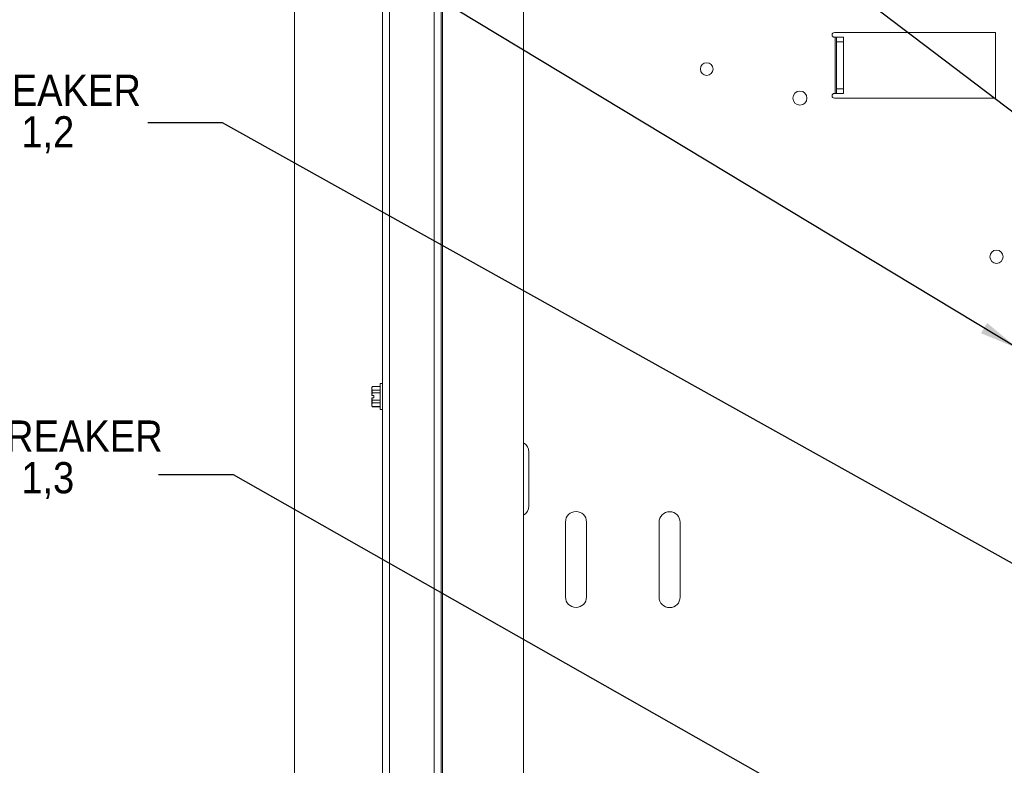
# Paper-space layout '6' of a CAD drawing. Header units: inches. Extents: x 2 to 174, y -5 to 135.
# Tile 11 of 26: x 75 to 101, y 72 to 92. Entities that reach past the tile are written whole.
import ezdxf

# ---------------------------------------------------------------- set-up
doc = ezdxf.new("R2010")
doc.units = ezdxf.units.IN
doc.header["$MEASUREMENT"] = 0
doc.layers.add('FORMAT', color=7, linetype='Continuous')
doc.styles.add('SLDTEXTSTYLE0', font='GOTHIC.TTF', dxfattribs={"width": 0.913})
doc.styles.add('SLDTEXTSTYLE1', font='GOTHIC.TTF', dxfattribs={"width": 0.913})

# ---------------------------------------------------------------- blocks, each defined once
blk = doc.blocks.new('SW_NOTE_60')
at = {"layer": 'FORMAT', "color": 0, "ltscale": 8, "char_height": 0.83333, "attachment_point": 2}
for s, insert, style in [('AC INPUT BREAKER', (4.857, 1.064), 'SLDTEXTSTYLE1'), ('see tables 1,2 ', (4.856, -0.047), 'SLDTEXTSTYLE0')]:
    blk.add_mtext(s, dxfattribs=dict(at, insert=insert, style=style))
blk = doc.blocks.new('SW_NOTE_61')
at = {"layer": 'FORMAT', "color": 0, "ltscale": 8, "char_height": 0.83333, "attachment_point": 2}
for s, insert, style in [('DC OUTPUT BREAKER', (5.312, 1.064), 'SLDTEXTSTYLE1'), ('see tables 1,3 ', (5.323, -0.047), 'SLDTEXTSTYLE0')]:
    blk.add_mtext(s, dxfattribs=dict(at, insert=insert, style=style))

psp = doc.layouts.new('6')

# ---------------------------------------------------------------- linework, layer by layer
at = {"color": 7, "linetype": 'Continuous', "lineweight": 15, "ltscale": 8}
for p, q in [((81.84, 108.885), (81.84, 54.555)), ((84.19, 58.309), (84.19, 105.32)), ((84.38, 105.32), (84.38, 58.309)), ((85.57, 58.309), (85.57, 105.32)), ((85.759, 58.309), (85.759, 105.32)), ((85.799, 58.309), (85.799, 105.32)), ((87.959, 58.309), (87.959, 105.32)), ((96.2, 91.384), (96.2, 91.38)), ((100.564, 91.444), (96.26, 91.444)), ((96.26, 91.32), (96.28, 91.32)), ((96.32, 91.32), (96.28, 91.32)), ((96.28, 91.32), (96.28, 89.818)), ((96.32, 91.32), (96.5, 91.32)), ((96.32, 91.2), (96.32, 91.32)), ((96.5, 91.32), (96.5, 91.2)), ((100.564, 89.694), (100.564, 91.444)), ((96.32, 89.938), (96.32, 91.2)), ((96.5, 91.2), (96.32, 91.2)), ((96.5, 89.938), (96.5, 91.2)), ((96.32, 89.818), (96.32, 89.938)), ((96.32, 89.938), (96.5, 89.938)), ((96.5, 89.938), (96.5, 89.818)), ((96.2, 89.758), (96.2, 89.754)), ((96.28, 89.818), (96.26, 89.818)), ((96.26, 89.694), (100.564, 89.694)), ((96.28, 89.818), (96.32, 89.818)), ((96.5, 89.818), (96.32, 89.818)), ((84.19, 82.071), (84.134, 82.071)), ((84.134, 82.071), (84.134, 81.375)), ((83.917, 81.992), (83.908, 81.973)), ((83.908, 81.939), (83.908, 81.973)), ((83.908, 81.754), (83.908, 81.939)), ((84.134, 81.992), (83.917, 81.992)), ((83.917, 81.992), (83.917, 81.989)), ((84.134, 81.989), (83.917, 81.989)), ((83.917, 81.89), (83.917, 81.822)), ((83.917, 81.89), (84.134, 81.89)), ((84.134, 81.822), (83.917, 81.822)), ((83.908, 81.754), (83.909, 81.754)), ((83.908, 81.506), (83.908, 81.692)), ((83.909, 81.692), (83.908, 81.692)), ((83.965, 81.754), (83.909, 81.754)), ((83.965, 81.692), (83.909, 81.692)), ((83.965, 81.751), (83.912, 81.751)), ((83.917, 81.624), (84.134, 81.624)), ((83.917, 81.624), (83.917, 81.556)), ((84.134, 81.556), (83.917, 81.556)), ((83.965, 81.692), (83.965, 81.754)), ((83.908, 81.473), (83.908, 81.506)), ((83.908, 81.473), (83.917, 81.454)), ((83.908, 81.47), (83.908, 81.473)), ((83.917, 81.457), (84.134, 81.457)), ((83.917, 81.457), (83.917, 81.454)), ((83.917, 81.454), (84.134, 81.454)), ((83.917, 81.454), (83.917, 81.451)), ((83.917, 81.451), (84.134, 81.451)), ((84.134, 81.375), (84.19, 81.375)), ((84.134, 81.375), (84.134, 81.372)), ((84.134, 81.372), (84.19, 81.372)), ((88.101, 80.239), (88.101, 78.801)), ((89.079, 76.37), (89.079, 78.37)), ((89.641, 78.37), (89.641, 76.37)), ((91.579, 76.365), (91.579, 78.365)), ((92.141, 78.365), (92.141, 76.365))]:
    psp.add_line(p, q, dxfattribs=at)
at = {"color": 7, "linetype": 'Continuous', "lineweight": 15, "ltscale": 64}
for centre, radius in [((92.85, 90.47), 0.169), ((95.34, 89.694), 0.188), ((100.59, 85.456), 0.177)]:
    psp.add_circle(centre, radius, dxfattribs=at)
for centre, radius, start, end in [((96.26, 91.384), 0.06, 90, 180), ((96.26, 91.38), 0.06, 180, 270), ((96.26, 89.758), 0.06, 90, 180), ((96.26, 89.754), 0.06, 180, 270), ((87.82, 80.239), 0.281, 0, 60.3995), ((87.82, 78.801), 0.281, 299.6005, 360), ((89.36, 78.37), 0.281, 0, 180), ((91.86, 78.365), 0.281, 0, 180), ((89.36, 76.37), 0.281, 180, 0), ((91.86, 76.365), 0.281, 180, 0)]:
    psp.add_arc(centre, radius, start, end, dxfattribs=at)
at = {"color": 7, "linetype": 'Continuous', "lineweight": 15, "ltscale": 8}
for points, knots in [([(83.917, 81.989), (83.915, 81.981), (83.91, 81.964), (83.909, 81.948), (83.908, 81.939)], [0, 0, 0, 0, 0.49869, 1, 1, 1, 1]), ([(83.908, 81.939), (83.908, 81.937), (83.909, 81.928), (83.911, 81.914), (83.914, 81.9), (83.917, 81.892), (83.917, 81.89)], [0, 0, 0, 0, 0.155636, 0.530067, 0.874521, 1, 1, 1, 1]), ([(83.917, 81.822), (83.917, 81.818), (83.915, 81.809), (83.913, 81.796), (83.912, 81.782), (83.91, 81.768), (83.91, 81.759), (83.909, 81.754)], [0, 0, 0, 0, 0.168223, 0.375894, 0.583655, 0.791767, 1, 1, 1, 1]), ([(83.917, 81.556), (83.916, 81.551), (83.912, 81.538), (83.909, 81.522), (83.909, 81.51), (83.908, 81.506)], [0, 0, 0, 0, 0.311387, 0.748913, 1, 1, 1, 1]), ([(83.909, 81.692), (83.91, 81.686), (83.91, 81.675), (83.912, 81.658), (83.914, 81.641), (83.916, 81.63), (83.917, 81.624)], [0, 0, 0, 0, 0.249484, 0.499192, 0.749505, 1, 1, 1, 1]), ([(83.908, 81.506), (83.909, 81.5), (83.909, 81.487), (83.913, 81.47), (83.916, 81.46), (83.917, 81.457)], [0, 0, 0, 0, 0.373761, 0.811721, 1, 1, 1, 1])]:
    psp.add_open_spline(points, degree=3, knots=knots, dxfattribs=at)
at = {"layer": 'FORMAT', "color": 1, "ltscale": 8}
psp.add_line((108.1, 83.938), (75.417, 108.781), dxfattribs=at)
at = {"layer": 'FORMAT', "color": 7, "ltscale": 8}
for p, q in [((101.147, 83.013), (80.213, 95.652)), ((79.922, 89.033), (77.922, 89.033)), ((104.022, 75.583), (79.922, 89.033)), ((80.213, 79.631), (78.213, 79.631)), ((104.022, 66.122), (80.213, 79.631))]:
    psp.add_line(p, q, dxfattribs=at)
psp.add_solid([(101.147, 83.013), (100.339, 83.687), (100.174, 83.413)], dxfattribs=at)

# ---------------------------------------------------------------- block references
for name, p in [('SW_NOTE_60', (67.937, 89.256)), ('SW_NOTE_61', (67.47, 80.019))]:
    psp.add_blockref(name, p, dxfattribs=at)

doc.saveas('drawing.dxf')
